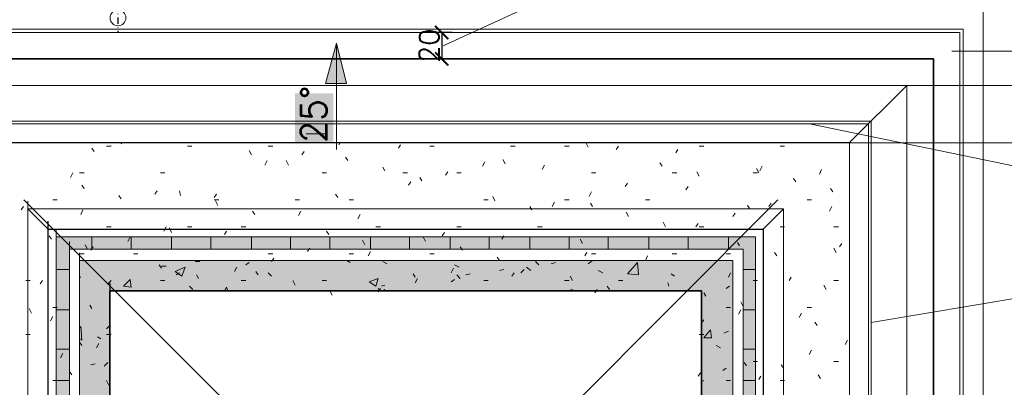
# Model space of a CAD drawing. Header units: millimetres. Extents: x -587 to 33545, y -26688 to 22494.
# Tile 53 of 256: x 8954 to 9697, y 7475 to 7752. Entities that reach past the tile are written whole.
import ezdxf
from ezdxf.lldxf.tags import DXFTag

# ---------------------------------------------------------------- set-up
doc = ezdxf.new("R2010")
doc.units = ezdxf.units.MM
doc.header["$MEASUREMENT"] = 0
doc.linetypes.add('AUSGEZOGEN', pattern=[0])
doc.linetypes.add('STRICHPUNKTX2', pattern=[2, 1, -0.5, 0, -0.5])
doc.layers.add('_B___I__', color=7, linetype='AUSGEZOGEN')
for name, color, linetype, lineweight in [('A_izolacja', 5, 'Continuous', 9), ('A_l.przerywana', 250, 'ICAD_ISO03W100', 9), ('A_l.widokowa', 250, 'Continuous', 18), ('l. przerywana', 3, 'ICAD_ISO03W100', 9), ('l.przerywana', 104, 'ICAD_ISO03W100', 5), ('l.widokowa', 140, 'Continuous', 15), ('Nowe_820-G Rysunki Obrazki_Nr_pióra__1', 7, 'Continuous', 13), ('Nowe_820-G Rysunki Obrazki_Nr_pióra__101', 252, 'Continuous', 5), ('Nowe_820-G Rysunki Obrazki_Nr_pióra__19', 255, 'Continuous', 0), ('Nowe_820-G Rysunki Obrazki_Nr_pióra__22', 8, 'Continuous', 25), ('wymiarowanie', 176, 'Continuous', 9)]:
    doc.layers.add(name, color=color, linetype=linetype, lineweight=lineweight)
doc.styles.add('Arial$001H0', font='SIMPLEX')
doc.styles.add('styl2', font='simplex.shx')
tags = doc.linetypes.add('ICAD_ISO03W100', pattern=[30, 12, -18]).pattern_tags.tags
tags[6:7] = [DXFTag(74, 4), DXFTag(75, 0), DXFTag(340, '0'), DXFTag(46, 1.0), DXFTag(50, 0.0), DXFTag(44, 0.0), DXFTag(45, 0.0)]
tags[4:5] = [DXFTag(74, 4), DXFTag(75, 0), DXFTag(340, '0'), DXFTag(46, 1.0), DXFTag(50, 0.0), DXFTag(44, 0.0), DXFTag(45, 0.0)]
doc.dimstyles.new('Kopia I_1.100', dxfattribs={"dimtxt": 15, "dimasz": 10, "dimexe": 5, "dimexo": 1, "dimgap": 1.5, "dimtad": 1, "dimdec": 1, "dimrnd": 0.5, "dimtxsty": 'styl2', "dimblk": 'ARCHTICK', "dimcen": 5, "dimadec": 0, "dimazin": 0, "dimtfac": 1, "dimtdec": 1, "dimtmove": 0, "dimatfit": 3, "dimldrblk": 'ARCHTICK', "dimfxl": 10, "dimfxlon": 1, "dimarcsym": 0})

# ---------------------------------------------------------------- blocks, each defined once
blk = doc.blocks.new('_ArchTick')
at = {"color": 0, "linetype": 'ByBlock', "const_width": 0.15}
blk.add_lwpolyline([(-0.5, -0.5), (0.5, 0.5)], dxfattribs=at)
blk = doc.blocks.new('*D1883')
at = {"layer": 'Defpoints', "color": 0}
for p in [(9281.19, 7742.4), (9272.38, 7722.4), (9281.19, 7722.4)]:
    blk.add_point(p, dxfattribs=at)
at = {"layer": 'wymiarowanie', "color": 0, "lineweight": -2}
for p, q in [((9280.19, 7742.4), (9267.38, 7742.4)), ((9272.38, 7742.4), (9272.38, 7722.4)), ((9280.19, 7722.4), (9267.38, 7722.4))]:
    blk.add_line(p, q, dxfattribs=at)
at = {"layer": 'wymiarowanie', "color": 0, "lineweight": -2, "xscale": 10, "yscale": 10, "zscale": 10}
for p, rotation in [((9272.38, 7742.4), 90), ((9272.38, 7722.4), -90.00000000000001)]:
    blk.add_blockref('_ArchTick', p, dxfattribs=dict(at, rotation=rotation))
at = {"layer": 'wymiarowanie', "color": 0, "insert": (9263.01, 7732.4), "char_height": 15, "attachment_point": 5, "rotation": 90, "style": 'styl2'}
blk.add_mtext('20', dxfattribs=at)

msp = doc.modelspace()

# ---------------------------------------------------------------- hatches: boundary and pattern name
at = {"layer": 'l.widokowa'}
msp.add_hatch(color=7, dxfattribs=at).paths.add_polyline_path([(9193.06, 7734.39), (9184.61, 7703.96), (9200.67, 7703.96)])
at = {"layer": 'l.widokowa', "true_color": 0xffffff}
msp.add_hatch(color=7, dxfattribs=at).paths.add_polyline_path([(9161.79, 7696.36), (9161.79, 7659.16), (9190.53, 7659.16), (9190.53, 7696.36)])
at = {"layer": 'Nowe_820-G Rysunki Obrazki_Nr_pióra__1', "linetype": 'Continuous', "lineweight": 0, "true_color": 0xffffff}
for points in [[(9508.96, 7588.1), (8981.49, 7588.1), (8981.49, 7578.78), (9508.96, 7578.78)], [(8981.49, 7584.58), (8981.49, 7053.72), (8991.65, 7053.72), (8991.65, 7584.58)], [(9499.65, 7053.72), (9508.96, 7053.72), (9508.96, 7584.58), (9499.65, 7584.58)], [(9492.03, 7570.32), (8999.27, 7570.32), (8999.27, 7547.46), (9492.03, 7547.46)], [(8999.27, 7553.25), (8999.27, 7036.78), (9022.13, 7036.78), (9022.13, 7553.25)], [(9468.32, 7036.78), (9492.03, 7036.78), (9492.03, 7553.25), (9468.32, 7553.25)]]:
    msp.add_hatch(color=7, dxfattribs=at).paths.add_polyline_path(points)

# ---------------------------------------------------------------- linework, layer by layer
at = {"layer": '_B___I__', "linetype": 'STRICHPUNKTX2', "ltscale": 5}
msp.add_line((9028.19, 7763.9), (9028.19, 7742.9), dxfattribs=at)
at = {"layer": 'A_izolacja', "color": 7, "lineweight": 35}
msp.add_lwpolyline([(9022.13, 6228.22), (9022.13, 7547.46), (9468.32, 7547.46), (9468.32, 7014.77), (9468.32, 7013.08), (9568.44, 7013.08)], dxfattribs=at)
at = {"layer": 'A_l.przerywana', "color": 5, "lineweight": 35}
msp.add_lwpolyline([(8847.19, 7722.4), (8847.19, 6053.28), (11882.33, 6053.28), (11882.33, 7728.19), (11086.25, 7728.19), (11086.25, 7188.02), (9643.26, 7188.02), (9643.26, 7722.4)], close=True, dxfattribs=at)
at = {"layer": 'A_l.przerywana', "color": 7, "linetype": 'ICAD_ISO03W100', "lineweight": 13}
for points in [[(9580.08, 7702.4), (8867.19, 7702.4)], [(9623.26, 7702.4), (9580.08, 7702.4)], [(9580.08, 7659.22), (9623.26, 7702.4)], [(9623.26, 7702.4), (9580.08, 7702.4)], [(9580.08, 7659.22), (9623.26, 7702.4)], [(9623.26, 7168.02), (9623.26, 7702.4)], [(9623.26, 7168.02), (9623.26, 7702.4)], [(9580.08, 7659.22), (8910.37, 7659.22)], [(9580.08, 7124.84), (9580.08, 7659.22)]]:
    msp.add_lwpolyline(points, dxfattribs=at)
at = {"layer": 'A_l.przerywana', "color": 7, "linetype": 'ICAD_ISO03W100'}
msp.add_lwpolyline([(9623.26, 7702.4), (9904.19, 7702.4), (9904.19, 7168.02), (9623.26, 7168.02)], close=True, dxfattribs=at)
at = {"layer": 'A_l.widokowa', "color": 5}
for points in [[(8809.69, 7759.9), (8809.69, 6015.78), (11919.83, 6015.78), (11919.83, 7765.69), (11048.75, 7765.69), (11048.75, 7225.52), (9680.76, 7225.52), (9680.76, 7759.9)], [(8824.69, 7744.9), (8824.69, 6030.78), (11904.83, 6030.78), (11904.83, 7750.69), (11063.75, 7750.69), (11063.75, 7210.52), (9665.76, 7210.52), (9665.76, 7744.9)], [(8827.19, 7742.4), (8827.19, 6033.28), (11902.33, 6033.28), (11902.33, 7748.19), (11066.25, 7748.19), (11066.25, 7208.02), (9663.26, 7208.02), (9663.26, 7742.4)], [(8894.25, 7675.33), (8894.25, 6100.34), (11835.26, 6100.34), (11835.26, 7681.13), (11133.32, 7681.13), (11133.32, 7140.95), (9596.19, 7140.95), (9596.19, 7675.33)], [(8896.25, 7673.33), (8896.25, 6102.34), (11833.26, 6102.34), (11833.26, 7679.13), (11135.32, 7679.13), (11135.32, 7138.95), (9594.19, 7138.95), (9594.19, 7673.33)]]:
    msp.add_lwpolyline(points, close=True, dxfattribs=at)
at = {"layer": 'l. przerywana', "color": 7, "ltscale": 0.2}
msp.add_circle((9028.19, 7753.4), 6, dxfattribs=at)
at = {"layer": 'l.przerywana', "color": 7}
for q in [(8957.08, 7616.06), (9525.95, 7616.06)]:
    msp.add_line((9241.94, 7331.19), q, dxfattribs=at)
for points in [[(9904.19, 7702.4), (8867.19, 7702.4), (8867.19, 6073.28), (11862.33, 6073.28), (11862.33, 7708.19), (11106.25, 7708.19), (11106.25, 7168.02), (9904.19, 7168.02), (9904.19, 7702.4), (8867.19, 7702.4)], [(9904.19, 7702.4), (8867.19, 7702.4), (8867.19, 6073.28), (11862.33, 6073.28), (11862.33, 7708.19), (11106.25, 7708.19), (11106.25, 7168.02), (9904.19, 7168.02), (9904.19, 7702.4), (8867.19, 7702.4)], [(9623.26, 7702.4), (9904.19, 7702.4), (9904.19, 7168.02)]]:
    msp.add_lwpolyline(points, dxfattribs=at)
msp.add_lwpolyline([(8910.51, 7659.07), (8910.51, 6116.61), (11819, 6116.61), (11819, 7664.86), (11149.58, 7664.86), (11149.58, 7124.69), (9860.86, 7124.69), (9860.86, 7659.07)], close=True, dxfattribs=at)
at = {"layer": 'l.widokowa', "color": 7, "linetype": 'Continuous', "lineweight": 9}
for p, q in [((9193.06, 7654.09), (9193.06, 7734.39)), ((9940.85, 7728.19), (9657.12, 7728.19)), ((9170.24, 7665.93), (9186.3, 7665.93))]:
    msp.add_line(p, q, dxfattribs=at)
msp.add_lwpolyline([(9193.06, 7734.39), (9184.61, 7703.96), (9200.67, 7703.96)], close=True, dxfattribs=at)
at = {"layer": 'Nowe_820-G Rysunki Obrazki_Nr_pióra__101', "color": 252, "linetype": 'Continuous', "lineweight": 5}
for points in [[(8960.32, 7615.06), (8960.32, 6166.41)], [(8975.56, 7594.02), (8960.32, 7609.26)], [(9530.13, 7609.26), (8960.32, 7609.26)], [(9514.89, 7594.02), (9530.13, 7609.26)], [(9530.13, 7074.88), (9530.13, 7609.26)], [(8981.49, 6187.58), (8981.49, 7593.89)], [(8981.49, 7588.1), (9508.96, 7588.1)], [(8991.65, 6196.89), (8991.65, 7584.58)], [(9008.58, 7578.78), (9008.58, 7588.1)], [(9038.21, 7578.78), (9038.21, 7588.1)], [(9068.69, 7578.78), (9068.69, 7588.1)], [(9098.33, 7578.78), (9098.33, 7588.1)], [(9128.81, 7578.78), (9128.81, 7588.1)], [(9158.44, 7578.78), (9158.44, 7588.1)], [(9188.07, 7578.78), (9188.07, 7588.1)], [(9218.55, 7578.78), (9218.55, 7588.1)], [(9248.19, 7578.78), (9248.19, 7588.1)], [(9278.67, 7578.78), (9278.67, 7588.1)], [(9308.3, 7578.78), (9308.3, 7588.1)], [(9338.78, 7578.78), (9338.78, 7588.1)], [(9368.41, 7578.78), (9368.41, 7588.1)], [(9398.05, 7578.78), (9398.05, 7588.1)], [(9428.53, 7578.78), (9428.53, 7588.1)], [(9458.16, 7578.78), (9458.16, 7588.1)], [(9488.64, 7578.78), (9488.64, 7588.1)], [(9508.96, 7588.1), (9508.96, 7053.72)], [(8991.65, 7578.78), (9499.65, 7578.78)], [(8999.27, 6205.36), (8999.27, 7576.11)], [(9499.65, 7578.78), (9499.65, 7044.4)], [(8999.27, 7570.32), (9492.03, 7570.32)], [(9086.47, 7569.47), (9089.86, 7569.47)], [(9124.57, 7566.93), (9127.11, 7568.62)], [(9175.37, 7570.32), (9177.07, 7570.32)], [(9200.77, 7570.32), (9203.31, 7568.62)], [(9227.87, 7569.47), (9231.25, 7567.78)], [(9343.01, 7569.47), (9345.55, 7566.93)], [(9354.87, 7567.78), (9358.25, 7568.62)], [(9382.81, 7567.78), (9386.19, 7570.32)], [(9412.44, 7560.16), (9420.06, 7568.62)], [(9420.91, 7559.31), (9420.06, 7568.62)], [(9492.03, 7570.32), (9492.03, 7036.78)], [(8981.49, 7563.54), (8991.65, 7563.54)], [(9061.07, 7566.08), (9064.46, 7566.08)], [(9071.23, 7561.85), (9078.85, 7565.24)], [(9071.23, 7561.85), (9076.31, 7558.46)], [(9072.08, 7559.31), (9074.62, 7561)], [(9076.31, 7558.46), (9078.85, 7565.24)], [(9141.51, 7561), (9144.05, 7558.46)], [(9282.05, 7566.93), (9285.44, 7565.24)], [(9315.92, 7562.7), (9319.31, 7563.54)], [(9332.01, 7561), (9334.55, 7563.54)], [(9336.24, 7565.24), (9339.63, 7562.7)], [(9390.43, 7562.7), (9393.81, 7561)], [(9499.65, 7563.54), (9508.96, 7563.54)], [(8999.27, 7557.62), (9000.11, 7557.62)], [(9020.43, 7552.54), (9022.97, 7555.08)], [(9032.29, 7550.84), (9037.37, 7555.92)], [(9038.21, 7550), (9037.37, 7555.92)], [(9217.71, 7554.23), (9224.48, 7556.77)], [(9217.71, 7554.23), (9222.79, 7550.84)], [(9222.79, 7550.84), (9224.48, 7556.77)], [(9279.51, 7554.23), (9282.05, 7555.92)], [(9283.75, 7559.31), (9286.29, 7556.77)], [(9290.52, 7559.31), (9293.91, 7560.16)], [(9412.44, 7560.16), (9420.91, 7559.31)], [(9445.46, 7560.16), (9448, 7558.46)], [(9032.29, 7550.84), (9038.21, 7550)], [(9082.24, 7550.84), (9084.78, 7548.3)], [(9108.49, 7547.46), (9110.18, 7550)], [(9111.03, 7547.46), (9110.18, 7550)], [(9224.48, 7549.15), (9226.17, 7547.46)], [(9227.02, 7550.84), (9229.56, 7551.69)], [(9227.87, 7547.46), (9229.56, 7548.3)], [(9367.57, 7547.46), (9370.95, 7548.3)], [(9370.11, 7547.46), (9370.95, 7548.3)], [(9486.95, 7549.15), (9489.49, 7550.84)], [(8981.49, 7533.06), (8991.65, 7533.06)], [(9499.65, 7533.06), (9508.96, 7533.06)], [(8999.27, 7519.52), (9000.11, 7520.36)], [(9000.96, 7510.2), (9000.11, 7520.36)], [(9019.59, 7518.67), (9022.13, 7521.21)], [(9470.01, 7511.9), (9475.09, 7517.82)], [(9475.94, 7511.9), (9475.09, 7517.82)], [(9485.25, 7515.28), (9488.64, 7516.98)], [(8999.27, 7511.05), (9000.96, 7510.2)], [(9012.81, 7512.74), (9015.35, 7511.05)], [(9470.01, 7511.9), (9475.94, 7511.9)], [(8981.49, 7503.43), (8991.65, 7503.43)], [(9479.33, 7505.97), (9482.71, 7504.28)], [(9499.65, 7503.43), (9508.96, 7503.43)], [(9007.73, 7491.44), (9011.12, 7492.29)], [(9017.89, 7490.6), (9020.43, 7493.14)], [(9484.41, 7487.21), (9486.95, 7488.9)], [(8981.49, 7479.59), (8991.65, 7479.59)], [(9468.32, 7478.74), (9470.01, 7479.59)], [(9499.65, 7479.59), (9508.96, 7479.59)]]:
    msp.add_lwpolyline(points, dxfattribs=at)
at = {"layer": 'Nowe_820-G Rysunki Obrazki_Nr_pióra__19', "color": 255, "linetype": 'Continuous', "lineweight": 0}
for points in [[(9031.44, 7659.22), (9030.59, 7658.37)], [(9195.69, 7659.22), (9194.85, 7657.52)], [(9241.41, 7657.52), (9239.72, 7654.98)], [(9382.81, 7655.83), (9381.11, 7659.22)], [(9010.27, 7652.44), (9008.58, 7654.98)], [(9019.59, 7656.68), (9022.97, 7656.68)], [(9080.55, 7656.68), (9083.93, 7656.68)], [(9128.81, 7649.9), (9127.11, 7653.29)], [(9141.51, 7656.68), (9144.89, 7656.68)], [(9168.6, 7652.44), (9166.91, 7649.9)], [(9263.43, 7656.68), (9266.81, 7656.68)], [(9324.39, 7656.68), (9327.77, 7656.68)], [(9365.03, 7656.68), (9368.41, 7656.68)], [(9405.67, 7656.68), (9403.97, 7654.14)], [(9450.54, 7654.14), (9448.85, 7651.6)], [(9466.63, 7656.68), (9470.01, 7656.68)], [(9527.59, 7656.68), (9530.97, 7656.68)], [(9140.66, 7645.67), (9138.97, 7642.28)], [(9156.75, 7642.28), (9155.05, 7645.67)], [(9201.62, 7645.67), (9199.93, 7648.21)], [(9304.91, 7644.82), (9303.22, 7641.44)], [(9320.15, 7643.13), (9318.46, 7646.52)], [(9349.79, 7642.28), (9348.09, 7638.9)], [(9438.69, 7641.44), (9436.99, 7643.98)], [(8994.19, 7636.36), (8992.49, 7632.97)], [(8999.27, 7636.36), (9002.65, 7636.36)], [(9060.23, 7636.36), (9063.61, 7636.36)], [(9182.15, 7636.36), (9185.53, 7636.36)], [(9229.56, 7638.05), (9227.87, 7640.59)], [(9243.11, 7636.36), (9246.49, 7636.36)], [(9276.97, 7637.2), (9275.28, 7634.66)], [(9283.75, 7636.36), (9287.13, 7636.36)], [(9385.35, 7636.36), (9388.73, 7636.36)], [(9446.31, 7636.36), (9449.69, 7636.36)], [(9466.63, 7633.82), (9464.93, 7637.2)], [(9507.27, 7636.36), (9510.65, 7636.36)], [(9511.5, 7636.36), (9509.81, 7639.74)], [(9514.04, 7641.44), (9512.35, 7638.05)], [(9558.91, 7638.9), (9557.22, 7635.51)], [(9249.03, 7629.58), (9247.34, 7627.04)], [(9257.5, 7630.43), (9255.81, 7632.97)], [(9412.44, 7628.74), (9410.75, 7626.2)], [(9539.44, 7629.58), (9537.75, 7632.12)], [(9002.65, 7624.5), (9000.96, 7627.04)], [(9057.69, 7622.81), (9055.99, 7620.27)], [(9075.47, 7619.42), (9074.62, 7622.81)], [(9102.56, 7620.27), (9100.87, 7617.73)], [(9194, 7617.73), (9192.31, 7620.27)], [(9385.35, 7621.96), (9383.65, 7618.58)], [(9458.16, 7626.2), (9456.47, 7623.66)], [(9567.38, 7621.96), (9565.69, 7624.5)], [(8978.95, 7616.04), (8982.33, 7616.04)], [(9030.59, 7616.88), (9028.9, 7619.42)], [(9100.87, 7616.04), (9104.25, 7616.04)], [(9103.41, 7611.8), (9101.71, 7615.19)], [(9161.83, 7616.04), (9165.21, 7616.04)], [(9202.47, 7616.04), (9205.85, 7616.04)], [(9304.07, 7616.04), (9307.45, 7616.04)], [(9312.53, 7615.19), (9310.84, 7618.58)], [(9357.41, 7614.34), (9355.71, 7610.96)], [(9365.03, 7616.04), (9368.41, 7616.04)], [(9386.19, 7610.96), (9384.5, 7613.5)], [(9425.99, 7616.04), (9429.37, 7616.04)], [(9520.81, 7613.5), (9519.12, 7610.96)], [(9547.91, 7616.04), (9551.29, 7616.04)], [(8956.93, 7610.96), (8955.24, 7608.42)], [(9001.81, 7608.42), (9000.11, 7605.03)], [(9131.35, 7605.03), (9129.65, 7607.57)], [(9166.06, 7607.57), (9164.37, 7604.18)], [(9210.93, 7605.03), (9209.24, 7601.64)], [(9340.47, 7608.42), (9338.78, 7610.96)], [(9413.29, 7603.34), (9411.59, 7606.72)], [(9493.72, 7605.88), (9492.03, 7603.34)], [(9504.73, 7609.26), (9503.03, 7611.8)], [(9566.53, 7610.96), (9564.84, 7607.57)], [(9441.23, 7595.72), (9439.53, 7599.1)], [(9465.78, 7598.26), (9464.09, 7595.72)], [(9019.59, 7595.72), (9022.97, 7595.72)], [(9064.46, 7595.72), (9062.77, 7592.33)], [(9068.69, 7591.48), (9067, 7594.87)], [(9080.55, 7595.72), (9083.93, 7595.72)], [(9110.18, 7592.33), (9108.49, 7589.79)], [(9121.19, 7595.72), (9124.57, 7595.72)], [(9187.23, 7589.79), (9185.53, 7592.33)], [(9222.79, 7595.72), (9226.17, 7595.72)], [(9274.43, 7591.48), (9272.74, 7588.94)], [(9283.75, 7595.72), (9287.13, 7595.72)], [(9344.71, 7595.72), (9348.09, 7595.72)], [(9466.63, 7595.72), (9470.01, 7595.72)], [(9527.59, 7595.72), (9530.97, 7595.72)], [(9568.23, 7595.72), (9571.61, 7595.72)], [(8978.1, 7586.4), (8976.41, 7588.94)], [(9037.37, 7588.1), (9035.67, 7584.71)], [(9214.32, 7582.17), (9212.63, 7585.56)], [(9260.04, 7584.71), (9258.35, 7588.1)], [(9319.31, 7588.94), (9317.61, 7586.4)], [(9378.57, 7583.02), (9376.88, 7586.4)], [(9497.11, 7581.32), (9495.41, 7583.86)], [(9574.15, 7583.02), (9572.46, 7580.48)], [(8999.27, 7575.4), (9002.65, 7575.4)], [(9005.19, 7578.78), (9003.5, 7582.17)], [(9009.43, 7580.48), (9007.73, 7577.94)], [(9039.91, 7575.4), (9043.29, 7575.4)], [(9141.51, 7575.4), (9144.89, 7575.4)], [(9172.83, 7579.63), (9171.14, 7577.09)], [(9202.47, 7575.4), (9205.85, 7575.4)], [(9218.55, 7577.09), (9216.86, 7573.7)], [(9263.43, 7575.4), (9266.81, 7575.4)], [(9287.98, 7577.94), (9286.29, 7580.48)], [(9381.96, 7576.24), (9380.27, 7573.7)], [(9385.35, 7575.4), (9388.73, 7575.4)], [(9446.31, 7575.4), (9449.69, 7575.4)], [(9486.95, 7575.4), (9490.33, 7575.4)], [(9525.05, 7573.7), (9523.35, 7576.24)], [(9569.92, 7576.24), (9568.23, 7579.63)], [(9145.74, 7572.01), (9144.05, 7569.47)], [(9315.92, 7570.32), (9314.23, 7572.86)], [(9427.68, 7573.7), (9425.99, 7570.32)], [(9061.07, 7564.39), (9059.38, 7566.93)], [(9117.8, 7565.24), (9116.11, 7561.85)], [(9133.89, 7559.31), (9132.19, 7561.85)], [(9281.21, 7564.39), (9279.51, 7561)], [(9326.93, 7561), (9325.23, 7558.46)], [(9490.33, 7561), (9488.64, 7557.62)], [(8958.63, 7555.08), (8962.01, 7555.08)], [(8971.33, 7555.08), (8969.63, 7552.54)], [(9060.23, 7555.08), (9063.61, 7555.08)], [(9089.01, 7556.77), (9087.32, 7559.31)], [(9121.19, 7555.08), (9124.57, 7555.08)], [(9161.83, 7551.69), (9160.13, 7555.08)], [(9182.15, 7555.08), (9185.53, 7555.08)], [(9252.42, 7557.62), (9250.73, 7560.16)], [(9254.11, 7556.77), (9252.42, 7553.38)], [(9304.07, 7555.08), (9307.45, 7555.08)], [(9365.03, 7555.08), (9368.41, 7555.08)], [(9370.95, 7555.08), (9369.26, 7558.46)], [(9405.67, 7555.08), (9409.05, 7555.08)], [(9443.77, 7550.84), (9442.92, 7553.38)], [(9507.27, 7555.08), (9510.65, 7555.08)], [(9536.05, 7557.62), (9534.36, 7555.08)], [(9568.23, 7555.08), (9571.61, 7555.08)], [(9189.77, 7544.07), (9188.07, 7547.46)], [(9226.17, 7549.15), (9224.48, 7546.61)], [(9389.58, 7548.3), (9387.89, 7545.76)], [(9398.89, 7548.3), (9397.2, 7550.84)], [(9471.71, 7543.22), (9470.01, 7545.76)], [(9562.3, 7548.3), (9560.61, 7551.69)], [(9499.65, 7535.6), (9497.95, 7538.99)], [(8962.86, 7530.52), (8961.17, 7533.91)], [(8978.95, 7534.76), (8982.33, 7534.76)], [(9008.58, 7533.91), (9006.89, 7536.45)], [(9486.95, 7534.76), (9490.33, 7534.76)], [(9497.95, 7533.06), (9496.26, 7529.68)], [(9547.91, 7534.76), (9551.29, 7534.76)], [(8978.95, 7527.98), (8977.25, 7524.6)], [(9470.01, 7525.44), (9468.32, 7522.9)], [(9543.67, 7530.52), (9541.98, 7527.14)], [(9555.53, 7521.21), (9553.83, 7523.75)], [(8958.63, 7514.44), (8962.01, 7514.44)], [(9000.96, 7505.97), (8999.27, 7508.51)], [(9019.59, 7514.44), (9022.97, 7514.44)], [(9466.63, 7514.44), (9470.01, 7514.44)], [(9578.39, 7510.2), (9576.69, 7506.82)], [(9013.66, 7507.66), (9011.97, 7504.28)], [(9551.29, 7502.58), (9549.6, 7499.2)], [(8986.57, 7500.04), (8984.87, 7496.66)], [(9507.27, 7494.12), (9510.65, 7494.12)], [(9568.23, 7494.12), (9571.61, 7494.12)], [(8993.34, 7483.82), (8991.65, 7486.36)], [(9502.19, 7490.73), (9500.49, 7493.27)], [(9530.13, 7488.9), (9528.43, 7491.44)], [(8978.95, 7479.59), (8982.33, 7479.59)], [(9021.28, 7476.2), (9019.59, 7479.59)], [(9467.47, 7485.52), (9465.78, 7482.98)], [(9486.95, 7479.59), (9490.33, 7479.59)], [(9513.19, 7482.98), (9511.5, 7480.44)], [(9527.59, 7479.59), (9530.97, 7479.59)], [(9558.07, 7481.28), (9556.37, 7483.82)]]:
    msp.add_lwpolyline(points, dxfattribs=at)
at = {"layer": 'Nowe_820-G Rysunki Obrazki_Nr_pióra__22', "color": 8, "linetype": 'Continuous', "lineweight": 25}
for points in [[(8975.56, 6181.65), (8975.56, 7599.82)], [(8975.56, 7594.02), (9514.89, 7594.02)], [(9514.89, 7594.02), (9514.89, 7059.64)], [(9022.13, 7553.25), (9022.13, 6228.22)], [(9022.13, 7547.46), (9468.32, 7547.46)], [(9468.32, 7547.46), (9468.32, 7013.08)]]:
    msp.add_lwpolyline(points, dxfattribs=at)
at = {"layer": 'wymiarowanie'}
for p, q in [((9273.42, 7732.32), (9572.38, 7869.78)), ((9549.72, 7673.33), (9971.02, 7586.34)), ((9971.02, 7586.34), (9596.19, 7523.56))]:
    msp.add_line(p, q, dxfattribs=at)

# ---------------------------------------------------------------- texts
at = {"layer": 'l.widokowa', "color": 7, "style": 'Arial$001H0'}
msp.add_text('25°', height=19.247, rotation=90, dxfattribs=at).set_placement((9185.46, 7659.17))

# ---------------------------------------------------------------- dimensions: what is measured, and where the dimension line sits
at = {"layer": 'wymiarowanie'}
dim = msp.add_linear_dim(base=(9272.38, 7722.4), p1=(9281.19, 7742.4), p2=(9281.19, 7722.4), angle=90, dimstyle='Kopia I_1.100', dxfattribs=at)
dim.commit()
dim.dimension.update_dxf_attribs({"geometry": '*D1883', "text_midpoint": (9272.38, 7732.4), "dimtype": 160})

doc.saveas('drawing.dxf')
